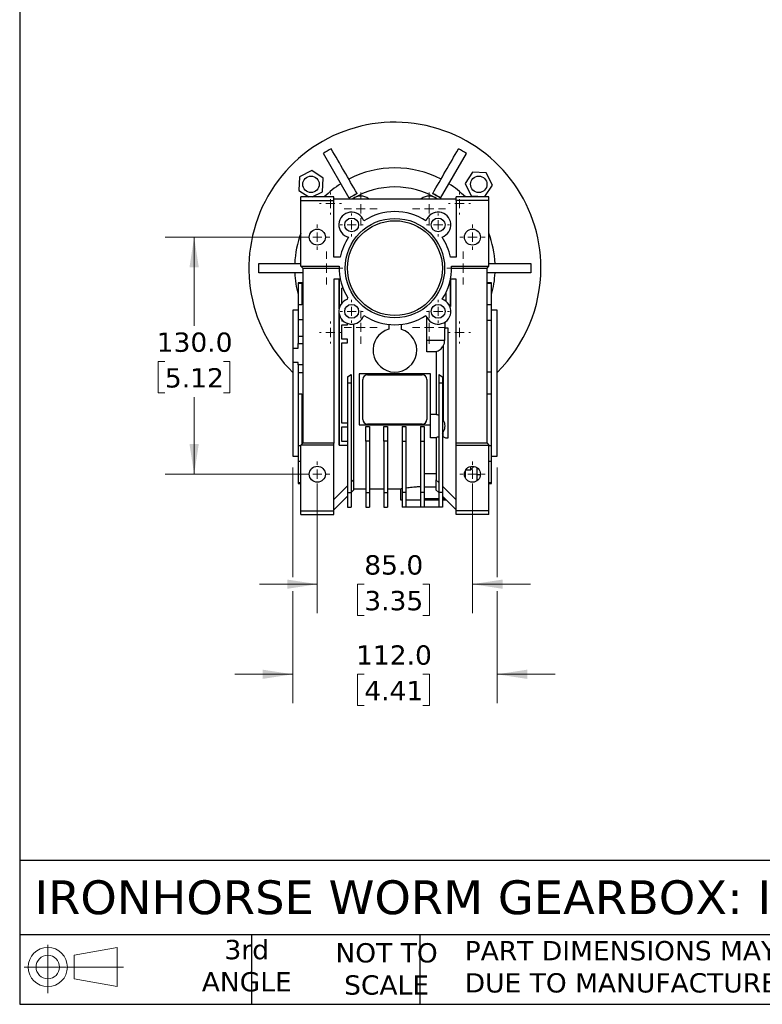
# Model space of a CAD drawing. Header units: millimetres. Extents: x 32 to 1365, y 32 to 1048.
# Tile 1 of 11: x 32 to 439, y 32 to 572. Entities that reach past the tile are written whole.
import ezdxf

# ---------------------------------------------------------------- set-up
doc = ezdxf.new("R2010")
doc.units = ezdxf.units.MM
doc.header["$LTSCALE"] = 5
doc.linetypes.add('SLD-Solid', pattern=[0])
doc.layers.add('TEXT', color=140, linetype='SLD-Solid', lineweight=25)
doc.styles.add('SLDTEXTSTYLE0', font='VERDANA.TTF')
doc.dimstyles.new('SLDDIMSTYLE2', dxfattribs={"dimtxt": 10.790039, "dimasz": 16.51, "dimexe": 0, "dimexo": 0.0625, "dimgap": 2.69751, "dimtad": 0, "dimtih": 1, "dimtoh": 1, "dimrnd": 1e-09, "dimzin": 4, "dimdsep": 46, "dimtxsty": 'SLDTEXTSTYLE0', "dimsah": 1, "dimcen": 0.09, "dimadec": 0, "dimazin": 1, "dimtfac": 1, "dimtmove": 0, "dimatfit": 0, "dimfxl": 0, "dimfrac": 2, "dimtolj": 1, "dimtzin": 12, "dimarcsym": 0})
doc.dimstyles.new('SLDDIMSTYLE4', dxfattribs={"dimtxt": 10.790039, "dimasz": 16.51, "dimexe": 0, "dimexo": 0.0625, "dimgap": 2.69751, "dimtad": 0, "dimtih": 1, "dimtoh": 1, "dimrnd": 1e-09, "dimzin": 4, "dimdsep": 46, "dimtxsty": 'SLDTEXTSTYLE0', "dimsah": 1, "dimcen": 0.09, "dimadec": 0, "dimazin": 1, "dimtfac": 1, "dimtofl": 0, "dimtmove": 0, "dimatfit": 3, "dimfxl": 0, "dimfrac": 2, "dimtolj": 1, "dimtzin": 12, "dimarcsym": 0})

# ---------------------------------------------------------------- blocks, each defined once
blk = doc.blocks.new('Block11')
at = {"color": 7, "linetype": 'SLD-Solid', "lineweight": 18}
for p, q in [((12.94, 26.55), (12.94, 0)), ((27.4, 20.84), (50.88, 25.16)), ((50.88, 25.16), (50.88, 3.66)), ((27.4, 7.98), (27.4, 20.84)), ((0, 14.41), (54.37, 14.41)), ((27.4, 7.98), (50.88, 3.66))]:
    blk.add_line(p, q, dxfattribs=at)
for radius in [10.75, 6.43]:
    blk.add_circle((12.94, 14.41), radius, dxfattribs=at)
blk = doc.blocks.new('Block12')
at = {"color": 7, "linetype": 'Continuous'}
blk.add_blockref('Block11', (0, 0), dxfattribs=at)
blk = doc.blocks.new('_D_13')
at = {"color": 7, "linetype": 'SLD-Solid', "lineweight": 0}
for p, q in [((194.83, 316.01), (194.83, 246.2)), ((279.83, 316.01), (279.83, 246.2)), ((194.83, 262.08), (163.08, 262.08)), ((220.54, 262.08), (216.92, 262.08)), ((216.92, 262.08), (216.92, 244.93)), ((252.6, 262.08), (256.23, 262.08)), ((256.23, 262.08), (256.23, 244.93)), ((279.83, 262.08), (311.58, 262.08)), ((216.92, 244.93), (220.54, 244.93)), ((256.23, 244.93), (252.6, 244.93))]:
    blk.add_line(p, q, dxfattribs=at)
at = {"color": 7, "linetype": 'SLD-Solid', "lineweight": 18}
for points in [[(194.83, 262.08), (178.32, 264.62), (178.32, 259.54)], [(279.83, 262.08), (296.34, 259.54), (296.34, 264.62)]]:
    blk.add_solid(points, dxfattribs=at)
at = {"color": 7, "linetype": 'SLD-Solid', "lineweight": 18, "char_height": 10.583, "attachment_point": 1, "style": 'SLDTEXTSTYLE0'}
for s, insert in [('85.0', (220.54, 277.94)), ('3.35', (220.54, 258.37))]:
    blk.add_mtext(s, dxfattribs=dict(at, insert=insert))
blk = doc.blocks.new('_D_14')
at = {"color": 7, "linetype": 'SLD-Solid', "lineweight": 0}
for p, q in [((181.33, 326.01), (181.33, 265.89)), ((293.33, 326.01), (293.33, 265.89)), ((181.33, 258.27), (181.33, 196.8)), ((293.33, 258.27), (293.33, 196.8)), ((181.33, 212.68), (149.58, 212.68)), ((220.54, 212.68), (216.92, 212.68)), ((216.92, 212.68), (216.92, 195.53)), ((252.6, 212.68), (256.23, 212.68)), ((256.23, 212.68), (256.23, 195.53)), ((293.33, 212.68), (325.08, 212.68)), ((216.92, 195.53), (220.54, 195.53)), ((256.23, 195.53), (252.6, 195.53))]:
    blk.add_line(p, q, dxfattribs=at)
at = {"color": 7, "linetype": 'SLD-Solid', "lineweight": 18}
for points in [[(181.33, 212.68), (164.82, 215.22), (164.82, 210.14)], [(293.33, 212.68), (309.84, 210.14), (309.84, 215.22)]]:
    blk.add_solid(points, dxfattribs=at)
at = {"color": 7, "linetype": 'SLD-Solid', "lineweight": 18, "char_height": 10.583, "attachment_point": 1, "style": 'SLDTEXTSTYLE0'}
for s, insert in [('112.0', (216.05, 228.54)), ('4.41', (220.54, 208.97))]:
    blk.add_mtext(s, dxfattribs=dict(at, insert=insert))
blk = doc.blocks.new('_D_15')
at = {"color": 7, "linetype": 'SLD-Solid', "lineweight": 0}
for p, q in [((188.48, 452.36), (111.45, 452.36)), ((127.33, 452.36), (127.33, 403.77)), ((111.3, 384.2), (107.67, 384.2)), ((107.67, 384.2), (107.67, 367.05)), ((143.36, 384.2), (146.98, 384.2)), ((146.98, 384.2), (146.98, 367.05)), ((107.67, 367.05), (111.3, 367.05)), ((127.33, 322.36), (127.33, 364.64)), ((146.98, 367.05), (143.36, 367.05)), ((188.48, 322.36), (111.45, 322.36))]:
    blk.add_line(p, q, dxfattribs=at)
at = {"color": 7, "linetype": 'SLD-Solid', "lineweight": 18}
for points in [[(127.33, 452.36), (124.79, 435.85), (129.87, 435.85)], [(127.33, 322.36), (129.87, 338.87), (124.79, 338.87)]]:
    blk.add_solid(points, dxfattribs=at)
at = {"color": 7, "linetype": 'SLD-Solid', "lineweight": 18, "char_height": 10.583, "attachment_point": 1, "style": 'SLDTEXTSTYLE0'}
for s, insert in [('130.0', (106.81, 400.06)), ('5.12', (111.3, 380.5))]:
    blk.add_mtext(s, dxfattribs=dict(at, insert=insert))
blk = doc.blocks.new('SW_CENTERMARKSYMBOL_1')
at = {"color": 0, "linetype": 'SLD-Solid', "lineweight": 18}
for p, q in [((0, 5.08), (0, 9.04)), ((-5.08, 0), (-9.04, 0)), ((0, 0), (-2.54, 0)), ((0, 0), (0, 2.54)), ((0, 0), (0, -2.54)), ((0, 0), (2.54, 0)), ((5.08, 0), (9.04, 0)), ((0, -5.08), (0, -9.04))]:
    blk.add_line(p, q, dxfattribs=at)
blk = doc.blocks.new('SW_CENTERMARKSYMBOL_2')
at = {"color": 0, "linetype": 'SLD-Solid', "lineweight": 18}
for p, q in [((0, 5.08), (0, 9.04)), ((-5.08, 0), (-9.04, 0)), ((0, 0), (-2.54, 0)), ((0, 0), (0, 2.54)), ((0, 0), (0, -2.54)), ((0, 0), (2.54, 0)), ((5.08, 0), (9.04, 0)), ((0, -5.08), (0, -9.04))]:
    blk.add_line(p, q, dxfattribs=at)
blk = doc.blocks.new('SW_CENTERMARKSYMBOL_3')
at = {"color": 0, "linetype": 'SLD-Solid', "lineweight": 18}
for p, q in [((0, 5.08), (0, 9.04)), ((-5.08, 0), (-9.04, 0)), ((0, 0), (-2.54, 0)), ((0, 0), (0, 2.54)), ((0, 0), (0, -2.54)), ((0, 0), (2.54, 0)), ((5.08, 0), (9.04, 0)), ((0, -5.08), (0, -9.04))]:
    blk.add_line(p, q, dxfattribs=at)
blk = doc.blocks.new('SW_CENTERMARKSYMBOL_4')
at = {"color": 0, "linetype": 'SLD-Solid', "lineweight": 18}
for p, q in [((0, 5.08), (0, 9.04)), ((-5.08, 0), (-9.04, 0)), ((0, 0), (-2.54, 0)), ((0, 0), (0, 2.54)), ((0, 0), (0, -2.54)), ((0, 0), (2.54, 0)), ((5.08, 0), (9.04, 0)), ((0, -5.08), (0, -9.04))]:
    blk.add_line(p, q, dxfattribs=at)
blk = doc.blocks.new('SW_CENTERMARKSYMBOL_5')
at = {"color": 0, "linetype": 'SLD-Solid', "lineweight": 18}
for p, q in [((0, 5.08), (0, 9.04)), ((-5.08, 0), (-9.04, 0)), ((0, 0), (-2.54, 0)), ((0, 0), (0, 2.54)), ((0, 0), (0, -2.54)), ((0, 0), (2.54, 0)), ((5.08, 0), (9.04, 0)), ((0, -5.08), (0, -9.04))]:
    blk.add_line(p, q, dxfattribs=at)
blk = doc.blocks.new('SW_CENTERMARKSYMBOL_6')
at = {"color": 0, "linetype": 'SLD-Solid', "lineweight": 18}
for p, q in [((0, 5.08), (0, 6.04)), ((-5.08, 0), (-6.04, 0)), ((0, 0), (-2.54, 0)), ((0, 0), (0, 2.54)), ((0, 0), (0, -2.54)), ((0, 0), (2.54, 0)), ((5.08, 0), (6.04, 0)), ((0, -5.08), (0, -6.04))]:
    blk.add_line(p, q, dxfattribs=at)
blk = doc.blocks.new('SW_CENTERMARKSYMBOL_7')
at = {"color": 0, "linetype": 'SLD-Solid', "lineweight": 18}
for p, q in [((0, 5.08), (0, 6.04)), ((-5.08, 0), (-6.04, 0)), ((0, 0), (-2.54, 0)), ((0, 0), (0, 2.54)), ((0, 0), (0, -2.54)), ((0, 0), (2.54, 0)), ((5.08, 0), (6.04, 0)), ((0, -5.08), (0, -6.04))]:
    blk.add_line(p, q, dxfattribs=at)
blk = doc.blocks.new('SW_CENTERMARKSYMBOL_8')
at = {"color": 0, "linetype": 'SLD-Solid', "lineweight": 18}
for p, q in [((0, 5.08), (0, 6.04)), ((-5.08, 0), (-6.04, 0)), ((0, 0), (-2.54, 0)), ((0, 0), (0, 2.54)), ((0, 0), (0, -2.54)), ((0, 0), (2.54, 0)), ((5.08, 0), (6.04, 0)), ((0, -5.08), (0, -6.04))]:
    blk.add_line(p, q, dxfattribs=at)
blk = doc.blocks.new('SW_CENTERMARKSYMBOL_9')
at = {"color": 0, "linetype": 'SLD-Solid', "lineweight": 18}
for p, q in [((0, 5.08), (0, 6.04)), ((-5.08, 0), (-6.04, 0)), ((0, 0), (-2.54, 0)), ((0, 0), (0, 2.54)), ((0, 0), (0, -2.54)), ((0, 0), (2.54, 0)), ((5.08, 0), (6.04, 0)), ((0, -5.08), (0, -6.04))]:
    blk.add_line(p, q, dxfattribs=at)
blk = doc.blocks.new('SW_CENTERMARKSYMBOL_10')
at = {"color": 0, "linetype": 'SLD-Solid', "lineweight": 18}
for p, q in [((0, 5.08), (0, 9.04)), ((-5.08, 0), (-9.04, 0)), ((0, 0), (-2.54, 0)), ((0, 0), (0, 2.54)), ((0, 0), (0, -2.54)), ((0, 0), (2.54, 0)), ((5.08, 0), (9.04, 0)), ((0, -5.08), (0, -9.04))]:
    blk.add_line(p, q, dxfattribs=at)
blk = doc.blocks.new('SW_CENTERMARKSYMBOL_11')
at = {"color": 0, "linetype": 'SLD-Solid', "lineweight": 18}
for p, q in [((0, 5.08), (0, 6.93)), ((-5.08, 0), (-6.93, 0)), ((0, 0), (-2.54, 0)), ((0, 0), (0, 2.54)), ((0, 0), (0, -2.54)), ((0, 0), (2.54, 0)), ((5.08, 0), (6.93, 0)), ((0, -5.08), (0, -6.93))]:
    blk.add_line(p, q, dxfattribs=at)
blk = doc.blocks.new('SW_CENTERMARKSYMBOL_12')
at = {"color": 0, "linetype": 'SLD-Solid', "lineweight": 18}
for p, q in [((0, 5.08), (0, 6.93)), ((-5.08, 0), (-6.93, 0)), ((0, 0), (-2.54, 0)), ((0, 0), (0, 2.54)), ((0, 0), (0, -2.54)), ((0, 0), (2.54, 0)), ((5.08, 0), (6.93, 0)), ((0, -5.08), (0, -6.93))]:
    blk.add_line(p, q, dxfattribs=at)
blk = doc.blocks.new('SW_CENTERMARKSYMBOL_13')
at = {"color": 0, "linetype": 'SLD-Solid', "lineweight": 18}
for p, q in [((0, 5.08), (0, 6.93)), ((-5.08, 0), (-6.93, 0)), ((0, 0), (-2.54, 0)), ((0, 0), (0, 2.54)), ((0, 0), (0, -2.54)), ((0, 0), (2.54, 0)), ((5.08, 0), (6.93, 0)), ((0, -5.08), (0, -6.93))]:
    blk.add_line(p, q, dxfattribs=at)
blk = doc.blocks.new('SW_CENTERMARKSYMBOL_14')
at = {"color": 0, "linetype": 'SLD-Solid', "lineweight": 18}
for p, q in [((0, 5.08), (0, 6.93)), ((-5.08, 0), (-6.93, 0)), ((0, 0), (-2.54, 0)), ((0, 0), (0, 2.54)), ((0, 0), (0, -2.54)), ((0, 0), (2.54, 0)), ((5.08, 0), (6.93, 0)), ((0, -5.08), (0, -6.93))]:
    blk.add_line(p, q, dxfattribs=at)
blk = doc.blocks.new('SW_CENTERMARKSYMBOL_15')
at = {"color": 0, "linetype": 'SLD-Solid', "lineweight": 18}
for p, q in [((0, 5.08), (0, 6.32)), ((-5.08, 0), (-6.32, 0)), ((0, 0), (-2.54, 0)), ((0, 0), (0, 2.54)), ((0, 0), (0, -2.54)), ((0, 0), (2.54, 0)), ((5.08, 0), (6.32, 0)), ((0, -5.08), (0, -6.32))]:
    blk.add_line(p, q, dxfattribs=at)
blk = doc.blocks.new('SW_CENTERMARKSYMBOL_16')
at = {"color": 0, "linetype": 'SLD-Solid', "lineweight": 18}
for p, q in [((0, 5.08), (0, 6.32)), ((-5.08, 0), (-6.32, 0)), ((0, 0), (-2.54, 0)), ((0, 0), (0, 2.54)), ((0, 0), (0, -2.54)), ((0, 0), (2.54, 0)), ((5.08, 0), (6.32, 0)), ((0, -5.08), (0, -6.32))]:
    blk.add_line(p, q, dxfattribs=at)
blk = doc.blocks.new('SW_CENTERMARKSYMBOL_17')
at = {"color": 0, "linetype": 'SLD-Solid', "lineweight": 18}
for p, q in [((0, 5.08), (0, 6.32)), ((-5.08, 0), (-6.32, 0)), ((0, 0), (-2.54, 0)), ((0, 0), (0, 2.54)), ((0, 0), (0, -2.54)), ((0, 0), (2.54, 0)), ((5.08, 0), (6.32, 0)), ((0, -5.08), (0, -6.32))]:
    blk.add_line(p, q, dxfattribs=at)
blk = doc.blocks.new('SW_CENTERMARKSYMBOL_18')
at = {"color": 0, "linetype": 'SLD-Solid', "lineweight": 18}
for p, q in [((0, 5.08), (0, 6.32)), ((-5.08, 0), (-6.32, 0)), ((0, 0), (-2.54, 0)), ((0, 0), (0, 2.54)), ((0, 0), (0, -2.54)), ((0, 0), (2.54, 0)), ((5.08, 0), (6.32, 0)), ((0, -5.08), (0, -6.32))]:
    blk.add_line(p, q, dxfattribs=at)

msp = doc.modelspace()

# ---------------------------------------------------------------- linework, layer by layer
for p, q in [((212.252, 473.79), (198.132, 498.246)), ((262.406, 473.79), (276.525, 498.246)), ((191.794, 488.811), (185.091, 485.434)), ((198.07, 484.695), (191.794, 488.811)), ((279.914, 488.02), (275.797, 481.744)), ((287.407, 487.594), (279.914, 488.02)), ((290.784, 480.891), (287.407, 487.594)), ((185.091, 485.434), (184.664, 477.94)), ((197.643, 477.201), (198.07, 484.695)), ((275.797, 481.744), (279.175, 475.042)), ((286.668, 474.615), (290.784, 480.891)), ((184.664, 477.94), (190.13, 474.356)), ((191.995, 474.356), (197.643, 477.201)), ((216.601, 476.258), (216.638, 476.193)), ((258.02, 476.193), (258.057, 476.258)), ((279.175, 475.042), (286.668, 474.615)), ((203.829, 474.356), (185.829, 474.356)), ((185.829, 472.356), (185.829, 474.356)), ((185.829, 436.356), (185.829, 472.356)), ((185.829, 472.356), (203.829, 472.356)), ((203.829, 473.356), (203.829, 474.356)), ((203.829, 472.356), (203.829, 473.356)), ((203.829, 473.356), (270.829, 473.356)), ((203.829, 441.356), (203.829, 472.356)), ((212.308, 473.693), (212.252, 473.79)), ((262.406, 473.79), (262.35, 473.693)), ((270.829, 473.356), (270.829, 474.356)), ((288.829, 474.356), (270.829, 474.356)), ((270.829, 472.356), (270.829, 473.356)), ((270.829, 472.356), (270.829, 441.356)), ((288.829, 472.356), (270.829, 472.356)), ((288.829, 472.356), (288.829, 474.356)), ((288.829, 436.356), (288.829, 472.356)), ((162.829, 437.856), (185.829, 437.856)), ((207.425, 441.356), (203.829, 441.356)), ((270.829, 441.356), (267.743, 441.356)), ((288.829, 437.856), (311.829, 437.856)), ((186.829, 432.856), (162.829, 432.856)), ((185.829, 436.356), (186.829, 435.356)), ((185.829, 436.356), (206.845, 436.356)), ((186.829, 435.356), (206.829, 435.356)), ((186.829, 435.356), (186.829, 339.356)), ((268.313, 436.356), (288.829, 436.356)), ((268.329, 435.356), (287.829, 435.356)), ((287.829, 435.356), (288.829, 436.356)), ((287.829, 339.356), (287.829, 435.356)), ((311.829, 432.856), (287.829, 432.856)), ((186.829, 427.356), (184.329, 427.356)), ((184.329, 427.356), (184.329, 427.027)), ((184.329, 427.027), (186.329, 427.027)), ((184.329, 427.027), (184.329, 415.258)), ((186.329, 427.027), (186.329, 415.258)), ((207.425, 429.356), (203.829, 429.356)), ((203.829, 429.356), (203.829, 339.356)), ((206.779, 413.051), (206.779, 429.356)), ((206.829, 429.356), (206.829, 413.279)), ((270.829, 429.356), (267.743, 429.356)), ((267.829, 414.356), (267.829, 429.356)), ((267.879, 429.356), (267.879, 414.356)), ((270.829, 339.356), (270.829, 429.356)), ((290.329, 427.356), (287.829, 427.356)), ((287.829, 427.027), (290.329, 427.027)), ((290.329, 427.027), (290.329, 427.356)), ((290.329, 415.258), (290.329, 427.027)), ((208.881, 424.356), (208.329, 424.356)), ((208.329, 416.356), (208.329, 424.356)), ((265.329, 422.052), (265.329, 417.182)), ((208.442, 416.356), (208.329, 416.356)), ((211.435, 418.311), (211.576, 419.015)), ((184.329, 412.356), (181.329, 412.356)), ((181.329, 412.356), (181.329, 391.453)), ((184.329, 415.258), (184.329, 407.085)), ((186.329, 415.258), (184.329, 415.258)), ((206.779, 338.356), (206.779, 410.284)), ((267.48, 414.356), (267.829, 414.356)), ((267.829, 414.356), (267.879, 414.356)), ((290.329, 415.258), (287.829, 415.258)), ((290.329, 406.771), (290.329, 415.258)), ((293.329, 412.356), (290.329, 412.356)), ((293.329, 332.356), (293.329, 412.356)), ((186.829, 407.085), (184.329, 407.085)), ((184.329, 407.085), (184.329, 397.829)), ((206.829, 410.056), (206.829, 338.356)), ((208.329, 407.109), (208.329, 406.356)), ((209.082, 406.356), (208.329, 406.356)), ((211.429, 404.356), (211.429, 405.026)), ((254.829, 395.891), (254.829, 408.395)), ((264.697, 405.713), (264.697, 402.307)), ((287.829, 406.771), (290.329, 406.771)), ((290.329, 378.357), (290.329, 406.771)), ((208.329, 404.356), (211.429, 404.356)), ((208.329, 396.356), (208.329, 404.356)), ((214.779, 319.371), (214.779, 404.761)), ((233.979, 404.537), (233.979, 401.879)), ((240.979, 401.787), (240.979, 404.571)), ((264.647, 402.284), (265.329, 402.606)), ((264.647, 395.891), (264.647, 402.284)), ((265.329, 402.606), (266.329, 402.606)), ((266.329, 402.606), (266.329, 342.106)), ((266.379, 402.606), (266.329, 402.606)), ((266.379, 402.606), (266.379, 342.106)), ((186.829, 397.829), (184.329, 397.829)), ((184.329, 397.829), (184.329, 394.07)), ((184.329, 394.07), (186.829, 394.07)), ((184.329, 391.453), (184.329, 394.07)), ((211.429, 396.356), (208.329, 396.356)), ((208.329, 394.356), (211.429, 394.356)), ((208.329, 350.356), (208.329, 394.356)), ((211.429, 394.356), (211.429, 396.356)), ((254.829, 395.891), (264.647, 395.891)), ((254.829, 389.391), (254.829, 395.891)), ((181.329, 391.453), (181.329, 383.704)), ((181.329, 391.453), (184.329, 391.453)), ((259.879, 389.391), (254.829, 389.391)), ((259.879, 389.612), (259.879, 355.099)), ((263.829, 392.733), (263.829, 351.978)), ((184.329, 383.704), (181.329, 383.704)), ((181.329, 383.704), (181.329, 332.356)), ((184.329, 382.422), (184.329, 383.704)), ((186.829, 382.422), (184.329, 382.422)), ((184.329, 382.422), (184.329, 377.956)), ((184.329, 377.956), (184.329, 366.354)), ((186.829, 377.956), (184.329, 377.956)), ((290.329, 378.357), (287.829, 378.357)), ((290.329, 366.354), (290.329, 378.357)), ((211.329, 375.849), (213.329, 377.003)), ((211.329, 375.849), (211.329, 372.356)), ((213.329, 377.003), (213.329, 372.356)), ((256.829, 377.356), (217.829, 377.356)), ((217.829, 377.356), (217.829, 372.356)), ((219.829, 352.356), (219.829, 374.356)), ((222.329, 376.856), (252.329, 376.856)), ((254.829, 374.356), (254.829, 352.356)), ((256.829, 372.356), (256.829, 377.356)), ((261.329, 377.003), (263.329, 375.849)), ((261.329, 377.003), (261.329, 372.356)), ((263.329, 375.849), (263.329, 372.356)), ((211.329, 372.356), (211.329, 312.351)), ((213.329, 372.356), (211.329, 372.356)), ((213.329, 372.356), (213.329, 312.351)), ((217.829, 372.356), (217.829, 349.356)), ((256.829, 355.212), (256.829, 372.356)), ((261.329, 372.356), (261.329, 312.351)), ((263.329, 372.356), (261.329, 372.356)), ((263.329, 372.356), (263.329, 312.351)), ((184.329, 366.354), (186.329, 366.354)), ((184.329, 366.354), (184.329, 337.941)), ((186.329, 366.354), (186.329, 338.856)), ((287.829, 366.354), (290.329, 366.354)), ((290.329, 337.941), (290.329, 366.354)), ((256.829, 355.321), (259.879, 355.321)), ((256.829, 342.321), (256.829, 355.212)), ((211.329, 350.356), (208.329, 350.356)), ((208.329, 348.356), (211.329, 348.356)), ((208.329, 340.356), (208.329, 348.356)), ((217.829, 349.356), (256.829, 349.356)), ((221.329, 348.524), (223.329, 348.524)), ((221.329, 340.437), (221.329, 348.524)), ((252.329, 349.856), (222.329, 349.856)), ((223.329, 348.524), (223.329, 340.437)), ((231.329, 340.437), (231.329, 348.524)), ((231.329, 348.524), (233.329, 348.524)), ((233.329, 348.524), (233.329, 340.437)), ((241.329, 348.524), (241.329, 340.437)), ((241.329, 348.524), (243.329, 348.524)), ((243.329, 348.524), (243.329, 340.437)), ((251.329, 348.524), (253.329, 348.524)), ((251.329, 348.524), (251.329, 340.437)), ((253.329, 348.524), (253.329, 340.437)), ((263.829, 342.815), (263.829, 345.663)), ((211.329, 340.356), (208.329, 340.356)), ((223.329, 340.437), (221.329, 340.437)), ((221.329, 340.437), (221.329, 312.351)), ((223.329, 340.437), (223.329, 312.351)), ((233.329, 340.437), (231.329, 340.437)), ((231.329, 340.437), (231.329, 312.351)), ((233.329, 340.437), (233.329, 312.351)), ((241.329, 340.437), (243.329, 340.437)), ((241.329, 340.437), (241.329, 312.351)), ((243.329, 340.437), (243.329, 312.351)), ((251.329, 340.437), (253.329, 340.437)), ((251.329, 340.437), (251.329, 312.351)), ((253.329, 340.437), (253.329, 312.351)), ((259.879, 342.321), (256.829, 342.321)), ((259.879, 342.542), (259.879, 319.306)), ((265.329, 342.106), (263.829, 342.815)), ((266.329, 342.106), (265.329, 342.106)), ((266.379, 342.106), (266.329, 342.106)), ((184.329, 337.941), (184.329, 329.453)), ((185.829, 337.941), (184.329, 337.941)), ((186.829, 339.356), (185.829, 338.356)), ((203.829, 338.356), (185.829, 338.356)), ((185.829, 302.356), (185.829, 338.356)), ((203.829, 339.356), (186.829, 339.356)), ((203.829, 338.356), (203.829, 339.356)), ((203.829, 302.356), (203.829, 338.356)), ((206.779, 338.356), (206.829, 338.356)), ((206.829, 338.356), (211.329, 338.356)), ((270.829, 338.356), (270.829, 339.356)), ((287.829, 339.356), (270.829, 339.356)), ((270.829, 302.356), (270.829, 338.356)), ((270.829, 338.356), (288.829, 338.356)), ((287.829, 339.356), (288.829, 338.356)), ((288.829, 302.356), (288.829, 338.356)), ((290.329, 337.941), (288.829, 337.941)), ((290.329, 329.453), (290.329, 337.941)), ((181.329, 332.356), (184.329, 332.356)), ((184.329, 329.453), (185.829, 329.453)), ((184.329, 329.453), (184.329, 317.684)), ((288.829, 329.453), (290.329, 329.453)), ((290.329, 332.356), (293.329, 332.356)), ((290.329, 317.684), (290.329, 329.453)), ((275.829, 324.165), (275.829, 320.547)), ((278.729, 324.612), (276.063, 324.612)), ((278.729, 324.612), (280.528, 326.623)), ((278.729, 326.606), (278.729, 324.612)), ((282.329, 318.747), (282.329, 325.964)), ((214.779, 319.371), (213.329, 317.921)), ((214.779, 313.806), (214.779, 319.371)), ((253.329, 322.738), (259.879, 322.738)), ((259.829, 319.356), (259.829, 313.856)), ((261.329, 317.856), (259.829, 319.356)), ((275.76, 320.708), (275.829, 320.708)), ((284.207, 322.037), (282.329, 322.037)), ((185.829, 317.684), (184.329, 317.684)), ((184.329, 317.684), (184.329, 317.356)), ((184.329, 317.356), (185.829, 317.356)), ((211.329, 315.921), (203.829, 308.421)), ((213.329, 312.356), (214.779, 313.806)), ((214.779, 314.356), (221.329, 314.356)), ((223.329, 314.356), (231.329, 314.356)), ((233.329, 314.356), (240.371, 314.356)), ((240.329, 314.365), (240.329, 308.356)), ((253.329, 315.537), (259.829, 315.537)), ((259.829, 313.856), (261.329, 312.356)), ((270.829, 308.356), (263.329, 315.856)), ((290.329, 317.684), (288.829, 317.684)), ((288.829, 317.356), (290.329, 317.356)), ((290.329, 317.356), (290.329, 317.684)), ((211.329, 310.356), (203.829, 302.856)), ((211.329, 312.351), (213.329, 312.351)), ((211.329, 312.351), (211.329, 304.356)), ((213.329, 312.351), (213.329, 304.356)), ((221.329, 312.351), (223.329, 312.351)), ((221.329, 312.351), (221.329, 304.356)), ((223.329, 312.351), (223.329, 304.356)), ((231.329, 312.351), (233.329, 312.351)), ((231.329, 312.351), (231.329, 304.356)), ((233.329, 312.351), (233.329, 304.356)), ((240.329, 308.356), (241.329, 308.356)), ((243.329, 312.351), (241.329, 312.351)), ((241.329, 312.351), (241.329, 304.356)), ((243.329, 312.351), (243.329, 304.356)), ((243.329, 308.356), (251.329, 308.356)), ((253.329, 312.351), (251.329, 312.351)), ((251.329, 312.351), (251.329, 304.356)), ((253.329, 312.351), (253.329, 304.356)), ((253.329, 309.037), (261.329, 309.037)), ((253.329, 308.356), (261.329, 308.356)), ((263.329, 312.351), (261.329, 312.351)), ((261.329, 312.351), (261.329, 304.356)), ((263.329, 312.351), (263.329, 304.356)), ((263.329, 310.356), (270.829, 302.856)), ((263.329, 309.037), (264.603, 309.037)), ((263.329, 308.356), (265.329, 308.356)), ((185.829, 302.356), (203.829, 302.356)), ((185.829, 300.356), (185.829, 302.356)), ((203.829, 300.356), (203.829, 302.356)), ((211.329, 304.356), (213.329, 304.356)), ((221.329, 304.356), (223.329, 304.356)), ((231.329, 304.356), (233.329, 304.356)), ((243.329, 304.356), (241.329, 304.356)), ((251.329, 304.356), (243.329, 304.356)), ((253.329, 304.356), (251.329, 304.356)), ((261.329, 304.356), (253.329, 304.356)), ((263.329, 304.356), (261.329, 304.356)), ((288.829, 302.356), (270.829, 302.356)), ((270.829, 300.356), (270.829, 302.356)), ((288.829, 300.356), (288.829, 302.356)), ((185.829, 300.356), (203.829, 300.356)), ((288.829, 300.356), (270.829, 300.356))]:
    msp.add_line(p, q)
for centre, radius in [((191.367, 481.318), 4.5), ((283.291, 481.318), 4.5), ((213.641, 459.044), 3.78), ((237.329, 435.356), 27.25), ((237.329, 435.356), 26), ((261.017, 459.044), 3.78), ((194.829, 452.356), 4.39), ((279.829, 452.356), 4.39), ((213.641, 411.668), 3.78), ((261.017, 411.668), 3.78), ((194.829, 322.356), 4.39), ((279.829, 322.356), 4.39)]:
    msp.add_circle(centre, radius)
for centre, radius, start, end in [((237.329, 435.356), 80, 0, 225.573), ((237.329, 434.656), 74.7, 117.81349, 121.6493), ((237.329, 434.656), 74.7, 58.3507, 62.18651), ((237.329, 435.356), 54.95, 62.60762, 117.39238), ((237.329, 435.356), 54.95, 122.60762, 134.78655), ((237.329, 435.356), 54.95, 45.21345, 57.39238), ((237.329, 434.656), 46.48, 116.48461, 122.65125), ((237.329, 435.356), 45.78, 116.86958, 123.13042), ((237.329, 435.356), 44.5, 58.64201, 121.35799), ((237.329, 435.356), 45.78, 56.86958, 63.13042), ((237.329, 434.656), 46.48, 57.34875, 63.51539), ((218.579, 467.832), 7, 52.10611, 127.89389), ((256.079, 467.832), 7, 52.10611, 127.89389), ((213.641, 459.044), 7, 18.3657, 255.92124), ((237.329, 435.356), 31, 56.64488, 123.35512), ((261.017, 459.044), 7, 288.3657, 161.6343), ((237.329, 435.356), 54.95, 159.5891, 177.39238), ((237.329, 435.356), 54.95, 2.60762, 20.4109), ((237.329, 435.356), 30.5, 146.35511, 168.6547), ((237.329, 435.356), 31, 11.15994, 33.35512), ((237.329, 435.356), 54.95, 182.60762, 195.3096), ((237.329, 435.356), 30.5, 178.12111, 212.39657), ((237.329, 435.356), 31, 326.64488, 1.84857), ((237.329, 435.356), 54.95, 344.6904, 357.39238), ((237.329, 435.356), 80, 314.427, 0), ((213.641, 411.668), 7, 108.3657, 341.6343), ((261.017, 411.668), 7, 198.3657, 71.6343), ((237.329, 435.356), 31, 236.64488, 303.35512), ((237.329, 390.356), 12, 106.21048, 72.29196), ((222.329, 374.356), 2.5, 90, 180), ((252.329, 374.356), 2.5, 0, 90), ((222.329, 352.356), 2.5, 180, 270), ((252.329, 352.356), 2.5, 270, 0)]:
    msp.add_arc(centre, radius, start, end)
for points in [[(216.601, 476.258), (211.892, 484.414), (207.183, 492.57), (202.474, 500.726)], [(258.057, 476.258), (262.766, 484.414), (267.475, 492.57), (272.183, 500.726)], [(162.829, 434.656), (162.829, 435.722), (162.829, 436.789), (162.829, 437.856)], [(311.829, 437.856), (311.829, 436.189), (311.829, 434.522), (311.829, 432.856)], [(162.829, 432.856), (162.829, 433.456), (162.829, 434.056), (162.829, 434.656)], [(261.329, 354.517), (260.872, 354.768), (260.382, 354.965), (259.879, 355.099)], [(263.329, 352.811), (263.512, 352.575), (263.68, 352.326), (263.829, 352.067)], [(263.329, 344.831), (263.512, 345.067), (263.68, 345.316), (263.829, 345.575)], [(259.879, 342.542), (260.382, 342.677), (260.872, 342.874), (261.329, 343.125)]]:
    msp.add_open_spline(points, degree=3)
for points, knots in [([(263.829, 392.733), (264.093, 393.208), (264.301, 393.725), (264.578, 394.795), (264.647, 395.347), (264.647, 395.891)], [0, 0, 0, 0, 0.5, 0.5, 1, 1, 1, 1]), ([(259.879, 389.612), (260.28, 389.719), (260.678, 389.868), (261.445, 390.244), (261.814, 390.472), (262.498, 390.998), (262.814, 391.295), (263.376, 391.939), (263.622, 392.285), (263.829, 392.645)], [0, 0, 0, 0, 0.25, 0.25, 0.5, 0.5, 0.75, 0.75, 1, 1, 1, 1]), ([(263.829, 351.978), (264.084, 351.518), (264.292, 351.012), (264.573, 349.944), (264.647, 349.382), (264.647, 348.259), (264.573, 347.698), (264.292, 346.629), (264.084, 346.123), (263.829, 345.663)], [0, 0, 0, 0, 0.25, 0.25, 0.5, 0.5, 0.75, 0.75, 1, 1, 1, 1]), ([(240.371, 314.365), (240.367, 314.363), (240.354, 314.361), (240.663, 314.425), (241.115, 314.513), (241.329, 314.554)], [0, 0, 0, 0, 0.2406942, 0.6405304, 1, 1, 1, 1]), ([(243.329, 314.899), (243.428, 314.915), (243.936, 314.999), (245.114, 315.16), (246.814, 315.354), (248.716, 315.504), (250.239, 315.587), (251.129, 315.593), (251.329, 315.595)], [0, 0, 0, 0, 0.0526374, 0.2697866, 0.4931879, 0.710842, 0.9350335, 1, 1, 1, 1])]:
    msp.add_open_spline(points, degree=3, knots=knots)
at = {"layer": 'TEXT'}
for p, q in [((31.75, 1047.75), (31.75, 31.75)), ((1365.25, 110.631), (31.75, 110.631)), ((1365.25, 69.85), (31.75, 69.85)), ((158.75, 69.85), (158.75, 31.75)), ((251.058, 69.85), (251.058, 31.75)), ((31.75, 31.75), (1365.25, 31.75))]:
    msp.add_line(p, q, dxfattribs=at)

# ---------------------------------------------------------------- block references
at = {"color": 7, "linetype": 'Continuous', "lineweight": 0}
for name, p in [('SW_CENTERMARKSYMBOL_6', (201.973, 470.711)), ('SW_CENTERMARKSYMBOL_5', (218.579, 467.832)), ('SW_CENTERMARKSYMBOL_4', (256.079, 467.832)), ('SW_CENTERMARKSYMBOL_9', (272.684, 470.711)), ('SW_CENTERMARKSYMBOL_18', (213.641, 459.044)), ('SW_CENTERMARKSYMBOL_17', (261.017, 459.044)), ('SW_CENTERMARKSYMBOL_11', (194.829, 452.356)), ('SW_CENTERMARKSYMBOL_14', (279.829, 452.356)), ('SW_CENTERMARKSYMBOL_1', (199.829, 435.356)), ('SW_CENTERMARKSYMBOL_10', (274.829, 435.356)), ('SW_CENTERMARKSYMBOL_15', (213.641, 411.668)), ('SW_CENTERMARKSYMBOL_16', (261.017, 411.668)), ('SW_CENTERMARKSYMBOL_3', (218.579, 402.88)), ('SW_CENTERMARKSYMBOL_2', (256.079, 402.88)), ('SW_CENTERMARKSYMBOL_7', (201.973, 400)), ('SW_CENTERMARKSYMBOL_8', (272.684, 400)), ('SW_CENTERMARKSYMBOL_12', (194.829, 322.356)), ('SW_CENTERMARKSYMBOL_13', (279.829, 322.356))]:
    msp.add_blockref(name, p, dxfattribs=at)
at = {"layer": 'TEXT'}
msp.add_blockref('Block12', (34.19, 37.769), dxfattribs=at)

# ---------------------------------------------------------------- texts
at = {"layer": 'TEXT', "style": 'SLDTEXTSTYLE0'}
for s, insert, char_height, attachment_point in [('IRONHORSE WORM GEARBOX: IEC-71B5 , 60:1', (39.829, 99.703), 18.52083, 1), ('3rd^JANGLE', (156.164, 67.043), 10.5833, 2), ('NOT TO^JSCALE', (232.78, 65.278), 10.58333, 2), ("PART DIMENSIONS MAY DIFFER SLIGHTLY ^JDUE TO MANUFACTURER'S VARIANCES", (275.596, 66.452), 10.58333, 1)]:
    msp.add_mtext(s, dxfattribs=dict(at, insert=insert, char_height=char_height, attachment_point=attachment_point))

# ---------------------------------------------------------------- dimensions: what is measured, and where the dimension line sits
at = {"color": 7, "linetype": 'SLD-Solid', "lineweight": 18}
dim = msp.add_linear_dim(base=(127.329, 322.356), p1=(194.829, 452.356), p2=(194.829, 322.356), angle=90, dimstyle='SLDDIMSTYLE4', dxfattribs=at)
dim.commit()
dim.dimension.update_dxf_attribs({"geometry": '_D_15', "text_midpoint": (127.329, 384.203), "dimtype": 160})
for base, p1, p2, picture, middle in [((293.329, 212.678), (181.329, 332.356), (293.329, 332.356), '_D_14', (236.571, 212.678)), ((279.829, 262.08), (194.829, 322.356), (279.829, 322.356), '_D_13', (236.571, 262.08))]:
    dim = msp.add_linear_dim(base=base, p1=p1, p2=p2, dimstyle='SLDDIMSTYLE2', dxfattribs=at)
    dim.commit()
    dim.dimension.update_dxf_attribs({"geometry": picture, "text_midpoint": middle, "dimtype": 160})

doc.saveas('drawing.dxf')
